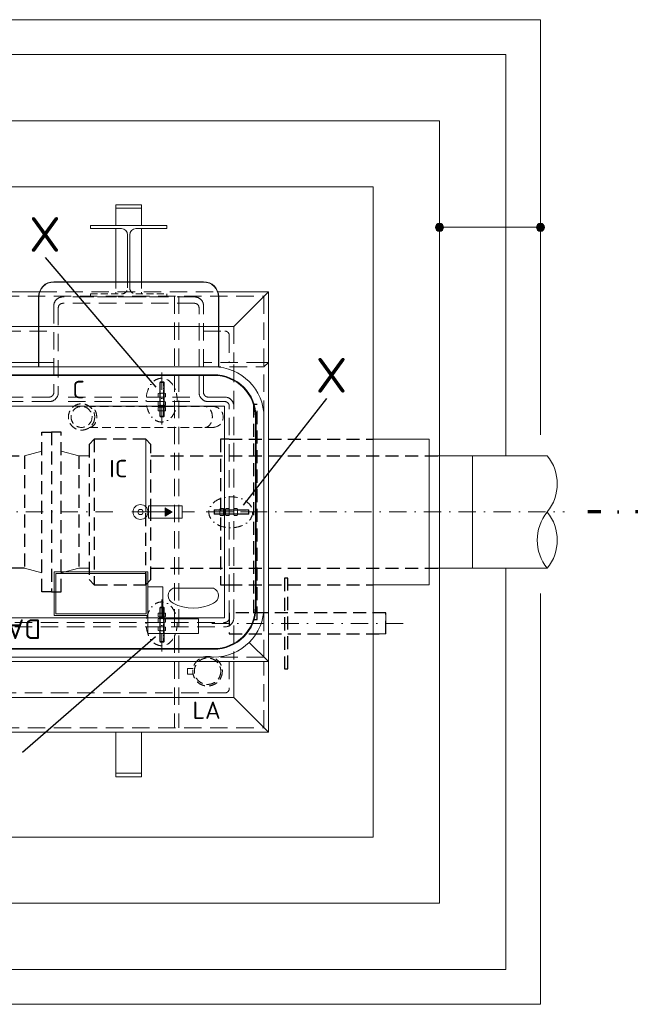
# Model space of a CAD drawing. Header units: millimetres. Extents: x -89243 to 29100, y -5468 to 8855.
# Tile 2 of 23: x -12490 to -10733, y -5080 to -2249. Entities that reach past the tile are written whole.
import ezdxf

# ---------------------------------------------------------------- set-up
doc = ezdxf.new("R2010")
doc.units = ezdxf.units.MM
doc.header["$MEASUREMENT"] = 0
for name, pattern in [('HIDDEN', [0.375, 0.25, -0.125]), ('STRICHPUNKT2', [0.5, 0.25, -0.125, 0, -0.125]), ('STRICHPUNKTX2', [2, 1, -0.5, 0, -0.5]), ('VERDECKT2', [0.1875, 0.125, -0.0625])]:
    doc.linetypes.add(name, pattern=pattern)
for name, color, linetype, lineweight in [('P------T7', 7, 'Continuous', 18), ('P-BS---Schnitt', 7, 'Continuous', 18), ('P-DERDUNG', 7, 'Continuous', 18), ('P-MS020', 7, 'Continuous', 30), ('P-MS100', 7, 'Continuous', 35), ('P-MS250', 190, 'Continuous', 35), ('P-SSLEIX', 7, 'STRICHPUNKT2', 18), ('Verz. Bandstahl 30x3_5mm auf Putz', 1, 'GRENZE2', 18), ('Verz. Bandstahl 30x3_5mm im Beton', 5, 'GRENZE1', 18)]:
    doc.layers.add(name, color=color, linetype=linetype, lineweight=lineweight)
doc.styles.get("Standard").update_dxf_attribs({"font": 'isocpeur.ttf'})
doc.linetypes.add('GRENZE1', pattern='A,6.35,-2.54,[133,ltypeshp.shx,S=2.54,R=0,X=-2.54,Y=0],-2.54,25.4', length=36.83)
doc.linetypes.add('GRENZE2', pattern='A,6.35,-2.54,[132,ltypeshp.shx,S=2.54,R=0,X=-2.54,Y=0],-2.54,25.4', length=36.83)

msp = doc.modelspace()

# ---------------------------------------------------------------- hatches: boundary and pattern name
at = {"lineweight": 0}
h = msp.add_hatch(color=256, dxfattribs=at)
h.dxf.hatch_style = 1
h.paths.add_polyline_path([(-12051.468, -3664.451), (-12071.554, -3652.854), (-12071.554, -3676.048)])
at = {"layer": 'Verz. Bandstahl 30x3_5mm im Beton', "ltscale": 5}
h = msp.add_hatch(color=256, dxfattribs=at)
h.dxf.hatch_style = 1
edge = h.paths.add_edge_path()
edge.add_arc((-11282.429, -2845.724), 11.607, 90, 450)
h = msp.add_hatch(color=256, dxfattribs=at)
h.dxf.hatch_style = 1
edge = h.paths.add_edge_path()
edge.add_arc((-10991.929, -2845.724), 11.607, 90, 450)

# ---------------------------------------------------------------- linework, layer by layer
at = {"linetype": 'HIDDEN', "lineweight": 0, "ltscale": 80}
for p, q in [((-12213.729, -3002.151), (-12213.729, -3037.451)), ((-12139.729, -3002.151), (-12139.729, -3037.451))]:
    msp.add_line(p, q, dxfattribs=at)
at = {"linetype": 'HIDDEN', "lineweight": 0, "ltscale": 200}
for p, q in [((-13892.029, -3044.151), (-11787.429, -3044.151)), ((-12433.452, -3031.151), (-11920.005, -3031.151)), ((-12045.229, -3044.151), (-12045.229, -4284.751)), ((-12032.229, -3044.151), (-12032.229, -4284.751)), ((-11787.429, -3044.151), (-11787.429, -3392.151)), ((-11787.429, -3234.151), (-11961.229, -3234.151)), ((-11961.229, -3247.151), (-11787.429, -3247.151)), ((-12350.528, -3333.951), (-11989.168, -3333.951)), ((-12350.528, -3346.951), (-11989.168, -3346.951)), ((-11787.429, -4081.751), (-11787.429, -3936.751)), ((-11787.429, -4081.751), (-11932.429, -4081.751)), ((-11787.429, -4284.751), (-11787.429, -4094.751)), ((-13892.029, -4284.751), (-11787.429, -4284.751))]:
    msp.add_line(p, q, dxfattribs=at)
at = {"lineweight": 0}
for p, q in [((-11774.429, -3031.151), (-11774.429, -3234.151)), ((-13287.229, -3234.151), (-12392.229, -3234.151)), ((-11774.429, -3234.151), (-11787.429, -3247.151)), ((-12127.553, -3664.401), (-12127.553, -3454.951)), ((-11312.229, -3454.951), (-11472.929, -3454.951)), ((-11312.229, -3454.951), (-11312.229, -3873.951)), ((-12476.553, -3502.501), (-12426.553, -3489.104)), ((-12320.553, -3502.501), (-12370.553, -3489.104)), ((-12320.553, -3502.501), (-12290.553, -3502.501)), ((-10972.322, -3502.501), (-11287.229, -3502.501)), ((-11187.229, -3826.401), (-11187.229, -3502.501)), ((-12167.229, -3664.451), (-12071.554, -3664.451)), ((-12023.266, -3664.451), (-11987.229, -3664.451)), ((-12476.553, -3826.401), (-12426.553, -3839.799)), ((-12320.553, -3826.401), (-12370.553, -3839.799)), ((-12320.553, -3826.401), (-12290.553, -3826.401)), ((-11287.229, -3826.401), (-10972.322, -3826.401)), ((-11312.229, -3873.951), (-11472.929, -3873.951)), ((-11774.429, -4094.751), (-11829.898, -4039.282)), ((-11774.429, -4297.751), (-11774.429, -4094.751))]:
    msp.add_line(p, q, dxfattribs=at)
at = {"linetype": 'HIDDEN', "lineweight": 0, "ltscale": 100}
for p, q in [((-11935.014, -3360.986), (-12290.116, -3360.986)), ((-12290.116, -3421.286), (-11935.014, -3421.286))]:
    msp.add_line(p, q, dxfattribs=at)
at = {"lineweight": 0}
for points in [[(-14587.529, -3502.501), (-14587.529, -2348.651), (-11091.929, -2348.651), (-11091.929, -3502.501)], [(-12139.729, -2840.951), (-12139.729, -2790.951), (-12213.729, -2790.951), (-12213.729, -2840.951)], [(-12213.729, -2849.451), (-12213.729, -3002.151)], [(-12139.729, -3002.151), (-12139.729, -2849.451)], [(-11920.005, -3031.151), (-11774.429, -3031.151), (-11874.229, -3130.951), (-13805.229, -3130.951), (-13905.029, -3031.151), (-13759.452, -3031.151)], [(-13246.005, -3031.151), (-12433.452, -3031.151)], [(-11787.429, -3234.151), (-11774.429, -3234.151), (-11774.429, -4094.751), (-13905.029, -4094.751), (-13905.029, -3234.151), (-13892.029, -3234.151)], [(-11091.929, -3826.401), (-11091.929, -4980.251), (-14587.529, -4980.251), (-14587.529, -3826.401)], [(-11472.929, -3954.801), (-11437.229, -3954.801), (-11437.229, -4015.101), (-11472.929, -4015.101)], [(-11874.229, -4094.751), (-11874.229, -4197.951), (-13805.229, -4197.951), (-13805.229, -4094.751)]]:
    msp.add_lwpolyline(points, dxfattribs=at)
for points in [[(-14206.529, -4599.251), (-11472.929, -4599.251), (-11472.929, -2729.651), (-14206.529, -2729.651)], [(-12213.729, -2790.951), (-12139.729, -2790.951), (-12139.729, -2780.951), (-12213.729, -2780.951)], [(-12023.266, -3646.349), (-12119.843, -3646.349), (-12119.843, -3682.553), (-12023.266, -3682.553)], [(-12051.468, -3664.451), (-12071.554, -3652.854), (-12071.554, -3676.048)], [(-13905.029, -4297.751), (-11774.429, -4297.751), (-11874.229, -4197.951), (-13805.229, -4197.951)], [(-12213.729, -4297.751), (-12139.729, -4297.751), (-12139.729, -4415.951), (-12213.729, -4415.951)], [(-12213.729, -4415.951), (-12139.729, -4415.951), (-12139.729, -4425.951), (-12213.729, -4425.951)]]:
    msp.add_lwpolyline(points, close=True, dxfattribs=at)
for points in [[(-12173.729, -3002.151), (-12173.729, -2867.451, -0.41421356), (-12155.729, -2849.451), (-12066.729, -2849.451), (-12066.729, -2840.951), (-12286.729, -2840.951), (-12286.729, -2849.451), (-12197.729, -2849.451, -0.41421356), (-12179.729, -2867.451), (-12179.729, -3002.151)], [(-11917.429, -3247.151), (-11917.429, -3045.951, 0.41421356), (-11961.229, -3002.151), (-12392.229, -3002.151, 0.41421356), (-12436.029, -3045.951), (-12436.029, -3247.151)], [(-11918.429, -3247.151), (-11918.429, -3045.951, 0.41421356), (-11961.229, -3003.151), (-12392.229, -3003.151, 0.41421356), (-12435.029, -3045.951), (-12435.029, -3247.151)]]:
    msp.add_lwpolyline(points, format="xyb", dxfattribs=at)
at = {"linetype": 'HIDDEN', "lineweight": 0, "ltscale": 80}
msp.add_lwpolyline([(-12173.729, -3002.151), (-12173.729, -3019.451, 0.41421356), (-12155.729, -3037.451), (-12066.729, -3037.451), (-12066.729, -3045.951), (-12286.729, -3045.951), (-12286.729, -3037.451), (-12197.729, -3037.451, 0.41421356), (-12179.729, -3019.451), (-12179.729, -3002.151)], format="xyb", dxfattribs=at)
at = {"linetype": 'HIDDEN', "lineweight": 0, "ltscale": 200}
for points in [[(-11961.229, -3320.951), (-11961.229, -3071.951, 0.41421356), (-11987.229, -3045.951), (-12366.229, -3045.951, 0.41421356), (-12392.229, -3071.951), (-12392.229, -3320.951, -0.41421356), (-12405.229, -3333.951), (-13274.229, -3333.951, -0.41421356), (-13287.229, -3320.951), (-13287.229, -3071.951, 0.41421356), (-13313.229, -3045.951), (-13692.229, -3045.951, 0.41421356), (-13718.229, -3071.951), (-13718.229, -3320.951, -0.41421356), (-13731.229, -3333.951), (-13779.229, -3333.951, 0.41421356), (-13805.229, -3359.951), (-13805.229, -3968.951, 0.41421356), (-13779.229, -3994.951), (-11900.229, -3994.951, 0.41421356), (-11874.229, -3968.951), (-11874.229, -3359.951, 0.41421356), (-11900.229, -3333.951), (-11948.229, -3333.951)], [(-11974.229, -3320.951), (-11974.229, -3077.336, 0.41421356), (-11987.229, -3064.336), (-12366.229, -3064.336, 0.41421356), (-12379.229, -3077.336), (-12379.229, -3320.951, -0.41421356), (-12405.229, -3346.951), (-13274.229, -3346.951, -0.41421356), (-13300.229, -3320.951), (-13300.229, -3077.336, 0.41421356), (-13313.229, -3064.336), (-13692.229, -3064.336, 0.41421356), (-13705.229, -3077.336), (-13705.229, -3320.951, -0.41421356), (-13731.229, -3346.951), (-13779.229, -3346.951, 0.41421356), (-13792.229, -3359.951), (-13792.229, -3968.951, 0.41421356), (-13779.229, -3981.951), (-11900.229, -3981.951, 0.41421356), (-11887.229, -3968.951), (-11887.229, -3359.951, 0.41421356), (-11900.229, -3346.951), (-11948.229, -3346.951)], [(-11961.229, -3143.951), (-11900.229, -3143.951, -0.41421356), (-11887.229, -3156.951), (-11887.229, -3234.151)], [(-11887.229, -4094.751), (-11887.229, -4171.951, -0.41421356), (-11900.229, -4184.951), (-13779.229, -4184.951, -0.41421356), (-13792.229, -4171.951), (-13792.229, -4094.751)]]:
    msp.add_lwpolyline(points, format="xyb", dxfattribs=at)
for points in [[(-13287.229, -3130.951), (-12392.229, -3130.951)], [(-11961.229, -3130.951), (-11874.229, -3130.951), (-11874.229, -3234.151)], [(-13287.229, -3143.951), (-12392.229, -3143.951)], [(-11874.229, -3240.723), (-11874.229, -4088.864)]]:
    msp.add_lwpolyline(points, dxfattribs=at)
at = {"lineweight": 0}
msp.add_lwpolyline([(-13892.029, -3392.151), (-13892.029, -3664.451), (-13892.029, -3936.751, 0.41421356), (-13747.029, -4081.751), (-11932.429, -4081.751, 0.41421356), (-11787.429, -3936.751), (-11787.429, -3664.451), (-11787.429, -3392.151, 0.41421356), (-11932.429, -3247.151), (-13747.029, -3247.151, 0.41421356)], format="xyb", close=True, dxfattribs=at)
at = {"color": 253, "lineweight": 0}
for points in [[(-13747.029, -4059.344), (-11932.429, -4059.344, 0.41421356), (-11809.836, -3936.751), (-11809.836, -3392.151, 0.41421356), (-11932.429, -3269.559), (-13747.029, -3269.559, 0.41421356), (-13869.621, -3392.151), (-13869.621, -3936.751, 0.41421356)], [(-13867.621, -3936.751, 0.41421356), (-13747.029, -4057.344), (-11932.429, -4057.344, 0.41421356), (-11811.836, -3936.751), (-11811.836, -3392.151, 0.41421356), (-11932.429, -3271.559), (-13747.029, -3271.559, 0.41421356), (-13867.621, -3392.151)], [(-11932.729, -3883.344, -0.6744186), (-11932.729, -3926.344, -0.25862069), (-12048.729, -3926.344, -0.6744186), (-12048.729, -3883.344)]]:
    msp.add_lwpolyline(points, format="xyb", close=True, dxfattribs=at)
for points in [[(-12121.229, -3836.344), (-12391.229, -3836.344), (-12391.229, -3962.344), (-12121.229, -3962.344)], [(-12126.229, -3841.344), (-12386.229, -3841.344), (-12386.229, -3957.344), (-12126.229, -3957.344)], [(-12121.229, -4014.344), (-12121.229, -3879.344), (-12078.229, -3879.344), (-12078.229, -3971.344), (-11976.229, -3971.344), (-11976.229, -4014.344)]]:
    msp.add_lwpolyline(points, close=True, dxfattribs=at)
at = {"linetype": 'HIDDEN', "lineweight": 0, "ltscale": 100}
msp.add_lwpolyline([(-11991.382, -4114.157), (-12007.254, -4114.157), (-12007.254, -4130.553), (-11991.382, -4130.553)], dxfattribs=at)
for centre, radius in [((-12312.25, -3391.136), 37.865), ((-12312.25, -3391.136), 30.15), ((-11949.68, -4122.355), 42.5), ((-11949.68, -4122.355), 38)]:
    msp.add_circle(centre, radius, dxfattribs=at)
at = {"color": 253, "lineweight": 0}
for radius in [21.5, 7.5]:
    msp.add_circle((-12142.729, -3664.451), radius, dxfattribs=at)
at = {"linetype": 'HIDDEN', "lineweight": 0, "ltscale": 200}
for radius in [26, 13]:
    msp.add_arc((-11948.229, -3320.951), radius, 180, 270, dxfattribs=at)
at = {"linetype": 'HIDDEN', "lineweight": 0, "ltscale": 100}
msp.add_arc((-11935.014, -3391.136), 30.15, 270, 90, dxfattribs=at)
at = {"lineweight": 0}
for centre, start, end in [((-11071.62, -3583.476), 320.803795, 39.196205), ((-10873.023, -3745.426), 140.803795, 219.196205), ((-11071.62, -3745.426), 320.803795, 39.196205)]:
    msp.add_arc(centre, 128.129, start, end, dxfattribs=at)
at = {"linetype": 'HIDDEN', "lineweight": 0, "ltscale": 100}
for centre, start_param, end_param in [((-12289.99, -3391.136), 6.27726033, 9.43070294), ((-11957.274, -3391.136), 6.277347, 9.43078836)]:
    msp.add_ellipse(centre, major_axis=(0, -30.151), ratio=0.70709386, start_param=start_param, end_param=end_param, dxfattribs=at)
at = {"layer": 'P------T7', "color": 0, "linetype": 'Continuous', "lineweight": 25}
for p, q in [((-12416.941, -2932.94), (-12098.155, -3305.02)), ((-11607.973, -3337.952), (-11847.253, -3645.178)), ((-12482.06, -4355.392), (-12099.766, -4022.136))]:
    msp.add_line(p, q, dxfattribs=at)
at = {"layer": 'P-BS---Schnitt', "color": 0, "linetype": 'STRICHPUNKTX2', "lineweight": 70, "ltscale": 100}
msp.add_line((-10618.136, -3664.451), (-10855.5, -3664.451), dxfattribs=at)
at = {"layer": 'P-DERDUNG', "color": 7, "ltscale": 200}
for p, q in [((-12085.808, -3290.451), (-12087.008, -3291.651)), ((-12087.008, -3389.251), (-12087.008, -3291.651)), ((-12075.008, -3291.651), (-12087.008, -3291.651)), ((-12085.808, -3290.451), (-12076.208, -3290.451)), ((-12075.008, -3291.651), (-12076.208, -3290.451)), ((-12075.008, -3291.651), (-12075.008, -3389.251)), ((-12088.817, -3323.178), (-12073.199, -3323.178)), ((-12073.199, -3333.951), (-12088.817, -3333.951)), ((-12086.214, -3333.23), (-12086.214, -3323.9)), ((-12075.802, -3333.23), (-12075.802, -3323.9)), ((-12073.199, -3346.952), (-12088.817, -3346.952)), ((-12088.817, -3357.724), (-12073.199, -3357.724)), ((-12073.199, -3363.188), (-12088.817, -3363.188)), ((-12086.214, -3347.673), (-12086.214, -3357.003)), ((-12086.214, -3363.909), (-12086.214, -3373.24)), ((-12075.802, -3347.673), (-12075.802, -3357.003)), ((-12075.802, -3363.909), (-12075.802, -3373.239)), ((-12088.817, -3373.961), (-12073.199, -3373.961)), ((-12075.008, -3389.251), (-12087.008, -3389.251)), ((-12085.808, -3390.451), (-12087.008, -3389.251)), ((-12085.808, -3390.451), (-12076.208, -3390.451)), ((-12075.008, -3389.251), (-12076.208, -3390.451)), ((-11930.729, -3659.651), (-11929.529, -3658.451)), ((-11930.729, -3659.651), (-11930.729, -3669.251)), ((-11929.529, -3670.451), (-11930.729, -3669.251)), ((-11929.529, -3658.451), (-11831.929, -3658.451)), ((-11929.529, -3670.451), (-11929.529, -3658.451)), ((-11831.929, -3670.451), (-11929.529, -3670.451)), ((-11914.239, -3656.642), (-11914.239, -3672.26)), ((-11904.187, -3659.245), (-11913.517, -3659.245)), ((-11904.187, -3669.657), (-11913.517, -3669.657)), ((-11903.466, -3672.26), (-11903.466, -3656.642)), ((-11898.002, -3656.642), (-11898.002, -3672.26)), ((-11887.95, -3659.245), (-11897.28, -3659.245)), ((-11887.95, -3669.657), (-11897.28, -3669.657)), ((-11887.229, -3672.26), (-11887.229, -3656.642)), ((-11874.229, -3672.26), (-11874.229, -3656.642)), ((-11873.508, -3659.245), (-11864.177, -3659.245)), ((-11873.508, -3669.657), (-11864.178, -3669.657)), ((-11863.456, -3656.642), (-11863.456, -3672.26)), ((-11831.929, -3670.451), (-11831.929, -3658.451)), ((-11830.729, -3659.651), (-11831.929, -3658.451)), ((-11831.929, -3670.451), (-11830.729, -3669.251)), ((-11830.729, -3659.651), (-11830.729, -3669.251)), ((-12088.817, -3954.941), (-12073.199, -3954.941)), ((-12085.808, -3938.451), (-12087.008, -3939.651)), ((-12087.008, -3939.651), (-12087.008, -4037.251)), ((-12075.008, -3939.651), (-12087.008, -3939.651)), ((-12086.214, -3964.993), (-12086.214, -3955.663)), ((-12085.808, -3938.451), (-12076.208, -3938.451)), ((-12075.008, -3939.651), (-12076.208, -3938.451)), ((-12075.802, -3964.993), (-12075.802, -3955.663)), ((-12075.008, -4037.251), (-12075.008, -3939.651)), ((-12073.199, -3965.714), (-12088.817, -3965.714)), ((-12088.817, -3971.178), (-12073.199, -3971.178)), ((-12073.199, -3981.951), (-12088.817, -3981.951)), ((-12086.214, -3981.23), (-12086.214, -3971.9)), ((-12075.802, -3981.23), (-12075.802, -3971.9)), ((-12073.199, -3994.951), (-12088.817, -3994.951)), ((-12088.817, -4005.724), (-12073.199, -4005.724)), ((-12086.214, -3995.672), (-12086.214, -4005.003)), ((-12075.802, -3995.672), (-12075.802, -4005.002)), ((-12075.008, -4037.251), (-12087.008, -4037.251)), ((-12085.808, -4038.451), (-12087.008, -4037.251)), ((-12085.808, -4038.451), (-12076.208, -4038.451)), ((-12075.008, -4037.251), (-12076.208, -4038.451))]:
    msp.add_line(p, q, dxfattribs=at)
at = {"layer": 'P-DERDUNG', "color": 7, "linetype": 'HIDDEN', "ltscale": 10}
for p, q in [((-12085.808, -3290.451), (-12085.808, -3389.251)), ((-12076.208, -3389.251), (-12076.208, -3290.451)), ((-11830.729, -3659.651), (-11929.529, -3659.651)), ((-11929.529, -3669.251), (-11830.729, -3669.251)), ((-12085.808, -4038.451), (-12085.808, -3939.651)), ((-12076.208, -3939.651), (-12076.208, -4038.451))]:
    msp.add_line(p, q, dxfattribs=at)
at = {"layer": 'P-DERDUNG', "color": 7, "ltscale": 200}
for points in [[(-12091.42, -3333.23), (-12091.42, -3323.9)], [(-12070.596, -3323.9), (-12070.596, -3333.23)], [(-12091.42, -3347.673), (-12091.42, -3357.003)], [(-12091.42, -3363.909), (-12091.42, -3373.24)], [(-12070.596, -3357.003), (-12070.596, -3347.673)], [(-12070.596, -3373.24), (-12070.596, -3363.909)], [(-11904.187, -3654.039), (-11913.517, -3654.039)], [(-11913.517, -3674.863), (-11904.187, -3674.863)], [(-11887.95, -3654.039), (-11897.28, -3654.039)], [(-11897.28, -3674.863), (-11887.95, -3674.863)], [(-11873.508, -3654.039), (-11864.177, -3654.039)], [(-11864.177, -3674.863), (-11873.508, -3674.863)], [(-12091.42, -3964.993), (-12091.42, -3955.663)], [(-12070.596, -3955.663), (-12070.596, -3964.993)], [(-12091.42, -3981.23), (-12091.42, -3971.9)], [(-12070.596, -3971.9), (-12070.596, -3981.23)], [(-12091.42, -3995.672), (-12091.42, -4005.003)], [(-12070.596, -4005.003), (-12070.596, -3995.672)]]:
    msp.add_lwpolyline(points, dxfattribs=at)
for centre, radius, start, end in [((-12088.817, -3328.236), 5.057, 59.0201, 120.97992), ((-12088.817, -3328.894), 5.057, 239.0201, 300.9799), ((-12081.008, -3342.324), 19.146, 74.2218, 105.77825), ((-12081.008, -3314.806), 19.146, 254.2217, 285.7782), ((-12073.199, -3328.236), 5.057, 59.0201, 120.97991), ((-12073.199, -3328.894), 5.057, 239.0201, 300.9799), ((-12088.817, -3352.008), 5.057, 59.0201, 120.9799), ((-12088.817, -3352.667), 5.057, 239.02008, 300.9799), ((-12088.817, -3368.245), 5.057, 59.0201, 120.9799), ((-12081.008, -3366.097), 19.146, 74.2218, 105.7783), ((-12081.008, -3338.578), 19.146, 254.22175, 285.7782), ((-12081.008, -3382.334), 19.146, 74.2218, 105.7783), ((-12073.199, -3352.008), 5.057, 59.0201, 120.9799), ((-12073.199, -3352.667), 5.057, 239.02009, 300.9799), ((-12073.199, -3368.245), 5.057, 59.0201, 120.9799), ((-12088.817, -3368.904), 5.057, 239.02008, 300.9799), ((-12081.008, -3354.815), 19.146, 254.22175, 285.7782), ((-12073.199, -3368.904), 5.057, 239.02009, 300.9799), ((-11909.181, -3656.642), 5.057, 149.02008, 210.9799), ((-11895.093, -3664.451), 19.146, 164.22175, 195.7782), ((-11909.181, -3672.26), 5.057, 149.02009, 210.9799), ((-11908.523, -3656.642), 5.057, 329.0201, 30.9799), ((-11922.611, -3664.451), 19.146, 344.2218, 15.7783), ((-11908.523, -3672.26), 5.057, 329.0201, 30.9799), ((-11878.856, -3664.451), 19.146, 164.22175, 195.7782), ((-11892.945, -3656.642), 5.057, 149.02008, 210.9799), ((-11892.945, -3672.26), 5.057, 149.02009, 210.9799), ((-11892.286, -3656.642), 5.057, 329.0201, 30.9799), ((-11906.375, -3664.451), 19.146, 344.2218, 15.7783), ((-11892.286, -3672.26), 5.057, 329.0201, 30.9799), ((-11869.172, -3656.642), 5.057, 149.0201, 210.9799), ((-11855.083, -3664.451), 19.146, 164.2217, 195.7782), ((-11869.172, -3672.26), 5.057, 149.0201, 210.9799), ((-11868.513, -3656.642), 5.057, 329.0201, 30.97992), ((-11882.602, -3664.451), 19.146, 344.2218, 15.77825), ((-11868.513, -3672.26), 5.057, 329.0201, 30.97991), ((-12088.817, -3959.999), 5.057, 59.0201, 120.97992), ((-12081.008, -3974.087), 19.146, 74.2218, 105.77825), ((-12073.199, -3959.999), 5.057, 59.0201, 120.97991), ((-12088.817, -3960.657), 5.057, 239.0201, 300.9799), ((-12088.817, -3976.235), 5.057, 59.0201, 120.97992), ((-12088.817, -3976.894), 5.057, 239.0201, 300.9799), ((-12081.008, -3946.568), 19.146, 254.2217, 285.7782), ((-12081.008, -3990.324), 19.146, 74.2218, 105.77825), ((-12081.008, -3962.805), 19.146, 254.2217, 285.7782), ((-12073.199, -3960.657), 5.057, 239.0201, 300.9799), ((-12073.199, -3976.235), 5.057, 59.0201, 120.97991), ((-12073.199, -3976.894), 5.057, 239.0201, 300.9799), ((-12088.817, -4000.008), 5.057, 59.0201, 120.9799), ((-12088.817, -4000.667), 5.057, 239.02008, 300.9799), ((-12081.008, -4014.097), 19.146, 74.2218, 105.7783), ((-12081.008, -3986.578), 19.146, 254.22175, 285.7782), ((-12073.199, -4000.008), 5.057, 59.0201, 120.9799), ((-12073.199, -4000.667), 5.057, 239.02009, 300.9799)]:
    msp.add_arc(centre, radius, start, end, dxfattribs=at)
at = {"layer": 'P-MS250', "color": 0, "linetype": 'VERDECKT2', "lineweight": 25, "ltscale": 300}
for p, q in [((-12275.553, -3454.951), (-12275.553, -3873.951)), ((-11887.229, -3454.951), (-11472.929, -3454.951)), ((-12476.553, -3502.501), (-12476.553, -3826.401)), ((-12320.553, -3502.501), (-12320.553, -3826.401)), ((-12320.553, -3502.501), (-12320.553, -3826.401)), ((-12112.553, -3502.451), (-11287.229, -3502.501)), ((-12127.553, -3873.951), (-12127.553, -3664.401)), ((-12112.553, -3826.351), (-11287.229, -3826.401)), ((-11887.229, -3873.951), (-11472.929, -3873.951))]:
    msp.add_line(p, q, dxfattribs=at)
for points in [[(-11817.229, -3973.951), (-11807.229, -3973.951), (-11807.229, -3354.951), (-11817.229, -3354.951)], [(-12426.553, -3434.451), (-12398.553, -3434.451), (-12398.553, -3894.451), (-12426.553, -3894.451)], [(-12370.553, -3434.451), (-12398.553, -3434.451), (-12398.553, -3894.451), (-12370.553, -3894.451)], [(-12585.729, -3502.501), (-12476.553, -3502.501), (-12476.553, -3826.401), (-12585.729, -3826.401)], [(-11728.579, -4115.101), (-11718.579, -4115.101), (-11718.579, -3854.801), (-11728.579, -3854.801)], [(-11887.229, -4015.101), (-11437.229, -4015.101), (-11437.229, -3954.801), (-11887.229, -3954.801)]]:
    msp.add_lwpolyline(points, close=True, dxfattribs=at)
for points in [[(-12112.553, -3664.401), (-12112.553, -3469.951), (-12127.553, -3454.951), (-12275.553, -3454.951), (-12290.553, -3469.951), (-12290.553, -3858.951), (-12275.553, -3873.951), (-12127.553, -3873.951), (-12112.553, -3858.951), (-12112.553, -3664.401)], [(-11887.229, -3454.951), (-11912.229, -3454.951), (-11912.229, -3873.951), (-11887.229, -3873.951)]]:
    msp.add_lwpolyline(points, dxfattribs=at)
at = {"layer": 'P-SSLEIX', "color": 7, "linetype": 'STRICHPUNKT2', "ltscale": 200}
for p, q in [((-12081.008, -3262.988), (-12081.008, -3417.31)), ((-13473.663, -3664.451), (-12205.795, -3664.451)), ((-11803.266, -3664.451), (-11957.588, -3664.451)), ((-11928.13, -3664.451), (-10922.322, -3664.451)), ((-12081.008, -4065.914), (-12081.008, -3911.592)), ((-11387.229, -3984.951), (-11937.229, -3984.951))]:
    msp.add_line(p, q, dxfattribs=at)
at = {"layer": 'P-SSLEIX', "color": 7, "linetype": 'STRICHPUNKT2', "ltscale": 100, "extrusion": (0, 0, -1)}
msp.add_ellipse((-12081.844, -3342.766), major_axis=(0, 63.003), ratio=0.7079223, dxfattribs=at)
at = {"layer": 'P-SSLEIX', "color": 7, "linetype": 'STRICHPUNKT2', "ltscale": 100}
for centre, major_axis in [((-11883.043, -3665.287), (63.003, 0)), ((-12081.844, -3986.137), (0, -63.003))]:
    msp.add_ellipse(centre, major_axis=major_axis, ratio=0.7079223, dxfattribs=at)
at = {"layer": 'Verz. Bandstahl 30x3_5mm auf Putz', "lineweight": 0}
for p, q in [((-12081.008, -3363.188), (-12081.008, -3357.724)), ((-11903.466, -3664.451), (-11898.002, -3664.451))]:
    msp.add_line(p, q, dxfattribs=at)
at = {"layer": 'Verz. Bandstahl 30x3_5mm auf Putz', "color": 1, "lineweight": 0, "ltscale": 3}
msp.add_lwpolyline([(-11900.734, -3360.456), (-13778.724, -3360.456), (-13778.724, -3968.446), (-11900.734, -3968.446)], close=True, dxfattribs=at)
at = {"layer": 'Verz. Bandstahl 30x3_5mm im Beton', "ltscale": 5}
msp.add_line((-10991.929, -2845.724), (-11282.429, -2845.724), dxfattribs=at)
for points in [[(-13578.975, -2248.651), (-10991.929, -2248.651), (-10991.929, -3442.796)], [(-10991.929, -3898.867), (-10991.929, -5080.251), (-14687.529, -5080.251), (-14687.529, -3898.867)]]:
    msp.add_lwpolyline(points, dxfattribs=at)
msp.add_lwpolyline([(-14397.029, -2539.151), (-11282.429, -2539.151), (-11282.429, -4789.751), (-14397.029, -4789.751)], close=True, dxfattribs=at)
for centre in [(-11282.429, -2845.724), (-10991.929, -2845.724)]:
    msp.add_circle(centre, 11.607, dxfattribs=at)

# ---------------------------------------------------------------- texts
at = {"color": 253, "lineweight": 0, "insert": (-12428.697, -4029.731), "char_height": 56.4209, "attachment_point": 1, "rotation": 180}
msp.add_mtext_dynamic_manual_height_columns('DABICO', width=156.46452, gutter_width=12.5, heights=[0], dxfattribs=at)
at = {"layer": 'P------T7', "color": 0, "char_height": 100, "attachment_point": 1}
for insert in [(-12462.795, -2816.224), (-11638.343, -3221.235)]:
    msp.add_mtext('X', dxfattribs=dict(at, insert=insert))
at = {"layer": 'P-MS020', "color": 0}
msp.add_text('LA', height=50, dxfattribs=at).set_placement((-11993.007, -4259.404))
at = {"layer": 'P-MS100', "color": 0}
for s, p in [('C', (-12338.724, -3337.208)), ('IC', (-12232.659, -3564.539))]:
    msp.add_text(s, height=50, dxfattribs=at).set_placement(p)

doc.saveas('drawing.dxf')
